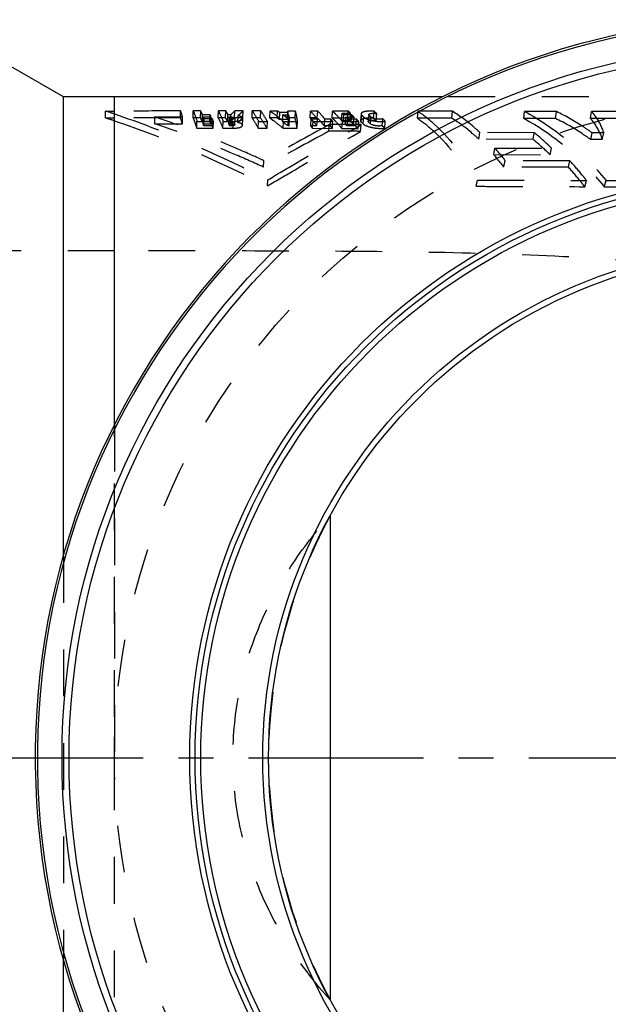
# Model space of a CAD drawing. Header units: millimetres. Extents: x 331 to 669, y 390 to 610.
# Tile 3 of 4: x 455 to 538, y 464 to 601. Entities that reach past the tile are written whole.
import ezdxf

# ---------------------------------------------------------------- set-up
doc = ezdxf.new("R2010")
doc.units = ezdxf.units.MM
doc.header["$LTSCALE"] = 65.185185
doc.linetypes.add('CENTER', pattern=[0.6, 0.375, -0.075, 0.075, -0.075])
doc.linetypes.add('HIDDEN', pattern=[0.2, 0.1, -0.1])
for name, color, linetype in [('KOERPER', 7, 'CONTINUOUS'), ('KONST.EL_MIT_GEO', 7, 'CONTINUOUS'), ('L1', 7, 'CONTINUOUS')]:
    doc.layers.add(name, color=color, linetype=linetype)

msp = doc.modelspace()

# ---------------------------------------------------------------- linework, layer by layer
at = {"layer": 'KOERPER', "color": 7, "linetype": 'Continuous'}
for p, q in [((461.47, 590.66), (442.85, 601.41)), ((461.47, 526.53), (461.47, 590.66)), ((514.39, 590.66), (461.47, 590.66)), ((498.71, 532.23), (498.71, 464.58)), ((461.47, 406.16), (461.47, 470.28))]:
    msp.add_line(p, q, dxfattribs=at)
at = {"layer": 'KOERPER', "color": 8, "linetype": 'HIDDEN'}
for p, q in [((560.85, 590.66), (514.39, 590.66)), ((468.61, 569.16), (453.21, 569.16)), ((468.6, 451.95), (468.6, 569.16)), ((461.47, 526.53), (461.47, 470.28))]:
    msp.add_line(p, q, dxfattribs=at)
msp.add_circle((560.85, 498.41), 92.25, dxfattribs=at)
at = {"layer": 'KOERPER', "color": 7, "linetype": 'Continuous'}
for radius, start, end in [(103.3, 94.0848, 85.9152), (103, 94.4775, 85.5225)]:
    msp.add_arc((560.85, 498.41), radius, start, end, dxfattribs=at)
at = {"layer": 'KOERPER', "color": 8, "linetype": 'HIDDEN'}
msp.add_arc((560.85, 498.41), 70.75, 151.4407, 208.5593, dxfattribs=at)
for points, knots in [([(545.02, 567.36), (538.9, 567.95), (526.43, 568.7), (507.48, 569.09), (488.15, 569.16), (475.14, 569.16), (468.61, 569.16)], [0, 0, 0, 0, 0.241408, 0.489834, 0.74351, 1, 1, 1, 1]), ([(498.71, 464.58), (496.7, 466.81), (492.97, 471.64), (488.61, 479.82), (485.79, 488.86), (484.8, 498.41), (485.79, 507.96), (488.61, 517), (492.97, 525.17), (496.7, 530), (498.71, 532.23)], [0, 0, 0, 0, 0.120905, 0.244607, 0.371296, 0.5, 0.628704, 0.755393, 0.879095, 1, 1, 1, 1])]:
    msp.add_open_spline(points, degree=3, knots=knots, dxfattribs=at)
at = {"layer": 'KONST.EL_MIT_GEO', "color": 7, "linetype": 'Continuous'}
msp.add_line((468.6, 544.86), (468.6, 590.66), dxfattribs=at)
at = {"layer": 'KONST.EL_MIT_GEO', "color": 8, "linetype": 'HIDDEN'}
for p, q in [((467.37, 587.72), (467.37, 588.69)), ((477.82, 587.73), (477.84, 588.7)), ((479.57, 587.73), (479.6, 588.7)), ((480.65, 588.7), (479.6, 588.7)), ((480.63, 587.73), (480.65, 588.7)), ((483.07, 587.73), (483.11, 588.7)), ((484.15, 588.7), (483.11, 588.7)), ((484.12, 587.73), (484.15, 588.7)), ((485.35, 587.73), (485.38, 588.7)), ((486.54, 588.7), (485.38, 588.7)), ((486.5, 587.73), (486.54, 588.7)), ((487.8, 587.73), (487.84, 588.7)), ((489.02, 588.7), (487.84, 588.7)), ((488.97, 587.73), (489.02, 588.7)), ((490.27, 587.73), (490.31, 588.69)), ((491.36, 588.69), (490.31, 588.69)), ((491.31, 587.72), (491.36, 588.69)), ((491.63, 587.51), (491.68, 588.47)), ((492.6, 588.47), (491.68, 588.47)), ((492.8, 588.47), (492.6, 588.47)), ((492.76, 587.72), (492.81, 588.69)), ((492.86, 588.47), (492.8, 588.47)), ((493.85, 588.69), (492.81, 588.69)), ((492.81, 587.51), (492.86, 588.47)), ((493.8, 587.72), (493.85, 588.69)), ((495.89, 587.72), (495.95, 588.69)), ((496.97, 588.69), (495.95, 588.69)), ((496.91, 587.72), (496.97, 588.69)), ((498.98, 587.71), (499.05, 588.68)), ((501.23, 588.68), (499.05, 588.68)), ((500.3, 587.42), (500.37, 588.39)), ((500.37, 588.39), (501.56, 588.38)), ((501.16, 587.71), (501.23, 588.68)), ((501.48, 587.42), (501.56, 588.38)), ((504.76, 587.69), (504.84, 588.66)), ((510.89, 587.69), (510.98, 588.66)), ((515.79, 588.65), (510.98, 588.66)), ((515.69, 587.68), (515.79, 588.65)), ((525.71, 587.66), (525.83, 588.63)), ((530.28, 588.62), (525.83, 588.63)), ((530.15, 587.65), (530.28, 588.62)), ((535.04, 587.65), (535.19, 588.61)), ((474.24, 586.9), (474.26, 587.86)), ((478.09, 586.9), (478.11, 587.86)), ((480.63, 587.73), (479.57, 587.73)), ((480.09, 586.29), (480.12, 587.24)), ((480.12, 587.24), (482.41, 587.24)), ((480.85, 587.21), (480.88, 588.18)), ((481.92, 587.21), (480.85, 587.21)), ((481.95, 588.18), (480.88, 588.18)), ((480.97, 586.9), (481, 587.86)), ((481, 587.86), (482.08, 587.86)), ((481.07, 586.63), (481.1, 587.59)), ((482.28, 587.59), (481.1, 587.59)), ((481.92, 587.21), (481.95, 588.18)), ((482.05, 586.9), (482.08, 587.86)), ((482.25, 586.63), (482.28, 587.59)), ((482.37, 586.29), (482.41, 587.24)), ((484.12, 587.73), (483.07, 587.73)), ((483.74, 586.29), (483.78, 587.24)), ((483.78, 587.24), (485.19, 587.24)), ((484.4, 587.21), (484.44, 588.18)), ((484.78, 587.21), (484.4, 587.21)), ((484.82, 588.18), (484.44, 588.18)), ((484.56, 586.9), (484.6, 587.86)), ((484.6, 587.86), (484.91, 587.86)), ((484.68, 586.63), (484.72, 587.59)), ((485.04, 587.58), (484.72, 587.59)), ((484.78, 587.21), (484.82, 588.18)), ((484.87, 586.9), (484.91, 587.86)), ((485, 586.63), (485.04, 587.58)), ((485.15, 586.29), (485.19, 587.24)), ((486.5, 587.73), (485.35, 587.73)), ((485.39, 586.74), (485.43, 587.7)), ((485.82, 587.09), (485.86, 588.05)), ((486.47, 586.69), (486.52, 587.64)), ((488.97, 587.73), (487.8, 587.73)), ((488.67, 586.29), (488.72, 587.24)), ((488.72, 587.24), (489.94, 587.24)), ((489.89, 586.29), (489.94, 587.24)), ((491.31, 587.72), (490.27, 587.73)), ((492.81, 587.51), (491.63, 587.51)), ((492.05, 587.21), (492.1, 588.17)), ((492.05, 587.21), (492.87, 587.21)), ((492.1, 588.17), (492.93, 588.17)), ((492.14, 586.28), (492.2, 587.24)), ((492.2, 587.24), (494.16, 587.23)), ((493.8, 587.72), (492.76, 587.72)), ((492.82, 586.62), (492.88, 587.58)), ((492.87, 587.21), (492.93, 588.17)), ((493.03, 587.58), (492.88, 587.58)), ((492.97, 586.62), (493.03, 587.58)), ((494.1, 586.28), (494.16, 587.23)), ((496.91, 587.72), (495.89, 587.72)), ((496.01, 586.62), (496.07, 587.57)), ((496.92, 587.57), (496.07, 587.57)), ((496.26, 586.28), (496.33, 587.23)), ((496.33, 587.23), (499.08, 587.23)), ((496.85, 586.62), (496.92, 587.57)), ((497.9, 586.61), (497.97, 587.57)), ((498.81, 587.57), (497.97, 587.57)), ((498.73, 586.61), (498.81, 587.57)), ((501.16, 587.71), (498.98, 587.71)), ((499.01, 586.27), (499.08, 587.23)), ((500.3, 587.42), (501.48, 587.42)), ((500.33, 586.27), (500.41, 587.22)), ((500.41, 587.22), (502.69, 587.22)), ((500.53, 587.19), (500.6, 588.16)), ((501.64, 587.19), (500.53, 587.19)), ((501.1, 588.16), (500.6, 588.16)), ((500.83, 586.88), (500.91, 587.84)), ((500.91, 587.84), (502.03, 587.84)), ((501.08, 586.61), (501.16, 587.56)), ((501.34, 588.16), (501.1, 588.16)), ((501.3, 587.56), (501.16, 587.56)), ((501.49, 587.56), (501.3, 587.56)), ((501.54, 588.16), (501.34, 588.16)), ((502.01, 587.56), (501.49, 587.56)), ((501.71, 588.15), (501.54, 588.16)), ((501.64, 587.19), (501.71, 588.15)), ((501.95, 586.88), (502.03, 587.84)), ((502.38, 587.56), (502.01, 587.56)), ((502.29, 586.61), (502.38, 587.56)), ((502.6, 586.27), (502.69, 587.22)), ((503.02, 588.3), (502.94, 587.34)), ((503.03, 587.15), (503.11, 588.11)), ((503.3, 586.89), (503.39, 587.85)), ((504.08, 588.2), (504, 587.24)), ((504.05, 587.15), (504.13, 588.11)), ((504.33, 586.89), (504.41, 587.85)), ((505.14, 587.37), (505.22, 588.34)), ((505.94, 586.64), (506.03, 587.6)), ((506.31, 586.28), (506.4, 587.23)), ((515.69, 587.68), (510.89, 587.69)), ((530.15, 587.65), (525.71, 587.66)), ((480.09, 586.29), (482.37, 586.29)), ((480.97, 586.9), (482.05, 586.9)), ((482.25, 586.63), (481.07, 586.63)), ((483.74, 586.29), (485.15, 586.29)), ((484.56, 586.9), (484.87, 586.9)), ((485, 586.63), (484.68, 586.63)), ((488.67, 586.29), (489.89, 586.29)), ((492.14, 586.28), (494.1, 586.28)), ((492.97, 586.62), (492.82, 586.62)), ((496.85, 586.62), (496.01, 586.62)), ((496.26, 586.28), (499.01, 586.27)), ((498.73, 586.61), (497.9, 586.61)), ((498.52, 585.86), (498.6, 586.81)), ((499.05, 586.81), (498.6, 586.81)), ((501.95, 586.8), (499.05, 586.81)), ((500.33, 586.27), (502.6, 586.27)), ((500.83, 586.88), (501.95, 586.88)), ((502.29, 586.61), (501.08, 586.61)), ((502.65, 586.8), (501.95, 586.8)), ((503.04, 586.8), (502.65, 586.8)), ((502.95, 585.85), (503.04, 586.8)), ((519.46, 584.75), (519.6, 585.69)), ((527.18, 585.67), (519.6, 585.69)), ((527.01, 584.73), (527.18, 585.67)), ((535.07, 584.71), (535.26, 585.65)), ((536.87, 585.64), (535.26, 585.65)), ((536.68, 584.71), (536.87, 585.64)), ((527.01, 584.73), (519.46, 584.75)), ((536.68, 584.71), (535.07, 584.71)), ((521.54, 582.6), (521.7, 583.51)), ((521.7, 583.51), (529.61, 583.49)), ((529.42, 582.57), (529.61, 583.49)), ((489.4, 580.86), (489.47, 581.76)), ((521.54, 582.6), (529.42, 582.57)), ((522.95, 580.88), (523.13, 581.77)), ((532.16, 581.74), (523.13, 581.77)), ((531.95, 580.85), (532.16, 581.74)), ((531.95, 580.85), (522.95, 580.88)), ((489.94, 578.23), (490.02, 579.1)), ((519.08, 578.18), (519.27, 579.05)), ((534.22, 578.13), (534.46, 579)), ((536.96, 578.12), (537.2, 578.99)), ((468.6, 544.86), (468.6, 498.41))]:
    msp.add_line(p, q, dxfattribs=at)
at = {"layer": 'KONST.EL_MIT_GEO', "color": 7, "linetype": 'Continuous'}
for radius in [99.56, 98.58, 81.75, 81, 80.2, 71.55, 70.75]:
    msp.add_circle((560.85, 498.41), radius, dxfattribs=at)
at = {"layer": 'KONST.EL_MIT_GEO', "color": 8, "linetype": 'HIDDEN'}
for centre, radius, start, end in [((430.12, 472.91), 121.62, 71.5565, 72.1641), ((467.64, 1105.07), 516.38, 269.97, 270.106), ((469.73, 583.65), 12.03, 22.0858, 24.7955), ((473.99, 582.83), 11.74, 27.0918, 29.993), ((687.24, 370.08), 297.55, 132.7165, 132.8644), ((478.69, 569.99), 22.59, 54.9114, 55.8908), ((484.21, 586.51), 8.88, 12.7723, 14.2259), ((489.54, 577.21), 15.56, 44.7176, 45.9208), ((491.05, 577.16), 15.37, 46.9024, 48.5362), ((494.22, 575.47), 16.92, 49.4842, 51.1715), ((430.28, 471.17), 122.31, 71.7406, 72.344), ((467.64, 1109.71), 521.99, 269.9704, 270.1049), ((469.86, 582.75), 11.86, 22.1002, 24.8194), ((467.09, 582.61), 14.87, 19.5402, 20.6648), ((469.78, 581.89), 13.25, 22.191, 23.6614), ((469.64, 582.79), 13.44, 22.182, 23.6476), ((467.41, 581.83), 15.95, 19.8458, 21.1543), ((474.09, 581.94), 11.58, 27.1045, 30.0138), ((471.62, 581.65), 14.38, 24.3907, 25.5957), ((659.51, 396.63), 258.56, 132.3438, 132.5133), ((478.78, 569.22), 22.35, 54.9115, 55.8908), ((476.79, 566.41), 25.8, 51.5861, 53.7313), ((476.96, 567.61), 25.54, 52.4245, 53.631), ((476.29, 566.73), 26.64, 51.4881, 52.4262), ((484.23, 585.6), 8.79, 12.5145, 13.9662), ((481.88, 585.13), 11.19, 7.6537, 10.6885), ((481.84, 586.02), 11.3, 7.9022, 10.9433), ((482.98, 577.62), 16.45, 35.7725, 37.2542), ((485.66, 576.61), 17.11, 38.3522, 39.828), ((489.6, 576.37), 15.38, 44.7238, 45.9285), ((488.51, 576.21), 17, 41.8998, 43.1587), ((491.1, 576.33), 15.19, 46.9096, 48.5453), ((490.15, 575.44), 16.43, 44.0978, 45.6463), ((490.08, 576.26), 16.63, 44.0939, 45.6405), ((489.06, 575.18), 18.19, 41.4582, 42.9143), ((491.37, 574.84), 16.97, 45.2708, 46.5467), ((491.3, 575.65), 17.17, 45.2671, 46.5415), ((492.29, 574.39), 17.36, 46.0701, 47.336), ((492.23, 575.2), 17.56, 46.0667, 47.331), ((494.27, 574.66), 16.73, 49.49, 51.1789), ((505.58, 590.47), 2.92, 256.6256, 261.5196), ((492.52, 573.61), 19.45, 44.4637, 45.9968), ((467.26, 581.73), 14.66, 19.5456, 20.6742), ((467.58, 580.95), 15.73, 19.8467, 21.1595), ((471.76, 580.77), 14.19, 24.3955, 25.604), ((937.21, -224.93), 921.87, 118.41598, 119.06217), ((996.09, -322.27), 1036.3, 118.68937, 119.26605), ((483.08, 576.78), 16.24, 35.7729, 37.2572), ((485.75, 575.78), 16.9, 38.3526, 39.8307), ((488.58, 575.39), 16.79, 41.9022, 43.1627), ((489.13, 574.37), 17.97, 41.4585, 42.9165), ((492.59, 572.82), 19.22, 44.464, 45.9989), ((494.62, 559.8), 36, 37.6179, 41.2058), ((494.76, 559.16), 35.58, 37.607, 41.1977)]:
    msp.add_arc(centre, radius, start, end, dxfattribs=at)
for points, knots in [([(477.84, 588.7), (477.07, 588.7), (473.99, 588.7), (470.91, 588.69), (468.6, 588.69)], [0, 0, 0, 0, 0.248449, 1, 1, 1, 1]), ([(478.11, 587.86), (478.09, 587.93), (478.01, 588.21), (477.91, 588.49), (477.84, 588.7)], [0, 0, 0, 0, 0.259392, 1, 1, 1, 1]), ([(479.6, 588.7), (479.65, 588.59), (479.84, 588.11), (480.01, 587.62), (480.12, 587.24)], [0, 0, 0, 0, 0.235588, 1, 1, 1, 1]), ([(483.11, 588.7), (483.17, 588.59), (483.41, 588.11), (483.63, 587.62), (483.78, 587.24)], [0, 0, 0, 0, 0.237064, 1, 1, 1, 1]), ([(485.86, 588.05), (485.92, 588.11), (486.15, 588.32), (486.37, 588.54), (486.54, 588.7)], [0, 0, 0, 0, 0.259258, 1, 1, 1, 1]), ([(487.84, 588.7), (487.92, 588.59), (488.23, 588.11), (488.52, 587.62), (488.72, 587.24)], [0, 0, 0, 0, 0.239016, 1, 1, 1, 1]), ([(489.94, 587.24), (489.87, 587.37), (489.59, 587.87), (489.27, 588.35), (489.02, 588.7)], [0, 0, 0, 0, 0.260841, 1, 1, 1, 1]), ([(490.31, 588.69), (490.47, 588.58), (491.12, 588.12), (491.74, 587.63), (492.2, 587.24)], [0, 0, 0, 0, 0.243441, 1, 1, 1, 1]), ([(494.16, 587.23), (494.14, 587.36), (494.06, 587.85), (493.96, 588.34), (493.85, 588.69)], [0, 0, 0, 0, 0.265898, 1, 1, 1, 1]), ([(495.95, 588.69), (496.03, 588.6), (496.37, 588.24), (496.69, 587.86), (496.92, 587.57)], [0, 0, 0, 0, 0.243697, 1, 1, 1, 1]), ([(497.97, 587.57), (497.89, 587.67), (497.57, 588.05), (497.23, 588.42), (496.97, 588.69)], [0, 0, 0, 0, 0.256255, 1, 1, 1, 1]), ([(499.05, 588.68), (499.16, 588.57), (499.64, 588.11), (500.09, 587.61), (500.41, 587.22)], [0, 0, 0, 0, 0.242834, 1, 1, 1, 1]), ([(504.84, 588.66), (504.61, 588.67), (504.19, 588.68), (503.69, 588.65), (503.35, 588.57), (503.15, 588.49), (503.02, 588.38), (503.02, 588.3)], [0, 0, 0, 0, 0.349158, 0.65832, 0.781849, 0.878944, 1, 1, 1, 1]), ([(504.08, 588.2), (504.09, 588.25), (504.23, 588.34), (504.61, 588.39), (504.97, 588.38), (505.22, 588.34)], [0, 0, 0, 0, 0.124392, 0.351045, 1, 1, 1, 1]), ([(510.98, 588.66), (511.77, 588.11), (515.09, 585.43), (517.64, 581.91), (519.27, 579.05)], [0, 0, 0, 0, 0.225857, 1, 1, 1, 1]), ([(519.6, 585.69), (519.3, 585.97), (518.1, 587.05), (516.8, 588.02), (515.79, 588.65)], [0, 0, 0, 0, 0.258084, 1, 1, 1, 1]), ([(525.83, 588.63), (527.95, 587.52), (532.1, 584.65), (535.56, 581.01), (537.2, 578.99)], [0, 0, 0, 0, 0.477914, 1, 1, 1, 1]), ([(535.26, 585.65), (534.86, 585.93), (533.26, 587.02), (531.58, 587.99), (530.28, 588.62)], [0, 0, 0, 0, 0.255039, 1, 1, 1, 1]), ([(535.19, 588.61), (535.37, 588.4), (536.07, 587.5), (536.58, 586.46), (536.87, 585.64)], [0, 0, 0, 0, 0.239967, 1, 1, 1, 1]), ([(539.77, 588.61), (539.4, 588.61), (537.87, 588.61), (536.34, 588.61), (535.19, 588.61)], [0, 0, 0, 0, 0.246322, 1, 1, 1, 1]), ([(468.6, 588.28), (472.03, 587.15), (479.28, 584.32), (486.31, 580.98), (490.02, 579.1)], [0, 0, 0, 0, 0.464447, 1, 1, 1, 1]), ([(477.82, 587.73), (477.05, 587.73), (473.98, 587.73), (470.91, 587.72), (468.6, 587.72)], [0, 0, 0, 0, 0.248449, 1, 1, 1, 1]), ([(468.6, 587.32), (472.02, 586.19), (479.24, 583.4), (486.25, 580.1), (489.94, 578.23)], [0, 0, 0, 0, 0.464766, 1, 1, 1, 1]), ([(489.47, 581.76), (488.14, 582.37), (483.15, 584.59), (478.05, 586.59), (474.26, 587.86)], [0, 0, 0, 0, 0.268238, 1, 1, 1, 1]), ([(478.09, 586.9), (478.07, 586.97), (477.98, 587.25), (477.89, 587.53), (477.82, 587.73)], [0, 0, 0, 0, 0.259383, 1, 1, 1, 1]), ([(479.57, 587.73), (479.62, 587.62), (479.81, 587.15), (479.98, 586.66), (480.09, 586.29)], [0, 0, 0, 0, 0.235609, 1, 1, 1, 1]), ([(483.07, 587.73), (483.13, 587.62), (483.38, 587.15), (483.59, 586.67), (483.74, 586.29)], [0, 0, 0, 0, 0.237088, 1, 1, 1, 1]), ([(484.91, 587.86), (485.03, 587.86), (485.2, 587.84), (485.37, 587.78), (485.43, 587.72), (485.43, 587.7)], [0, 0, 0, 0, 0.642581, 0.870725, 1, 1, 1, 1]), ([(485.43, 587.7), (485.42, 587.65), (485.25, 587.59), (485.13, 587.58), (485.04, 587.58)], [0, 0, 0, 0, 0.349577, 1, 1, 1, 1]), ([(485.19, 587.24), (485.36, 587.24), (485.67, 587.26), (486.03, 587.32), (486.27, 587.4), (486.42, 587.48), (486.52, 587.58), (486.52, 587.64)], [0, 0, 0, 0, 0.341392, 0.64185, 0.764326, 0.865397, 1, 1, 1, 1]), ([(485.82, 587.09), (485.88, 587.14), (486.11, 587.36), (486.33, 587.57), (486.5, 587.73)], [0, 0, 0, 0, 0.259208, 1, 1, 1, 1]), ([(486.47, 586.69), (486.48, 586.78), (486.32, 586.92), (486.09, 587.02), (485.92, 587.07), (485.82, 587.09)], [0, 0, 0, 0, 0.348044, 0.638344, 1, 1, 1, 1]), ([(486.27, 587.91), (486.24, 587.92), (486.11, 587.98), (485.97, 588.02), (485.86, 588.05)], [0, 0, 0, 0, 0.220968, 1, 1, 1, 1]), ([(486.52, 587.64), (486.52, 587.67), (486.49, 587.79), (486.36, 587.86), (486.27, 587.91)], [0, 0, 0, 0, 0.187233, 1, 1, 1, 1]), ([(487.8, 587.73), (487.87, 587.62), (488.19, 587.15), (488.47, 586.67), (488.67, 586.29)], [0, 0, 0, 0, 0.23904, 1, 1, 1, 1]), ([(489.89, 586.29), (489.82, 586.42), (489.54, 586.91), (489.22, 587.39), (488.97, 587.73)], [0, 0, 0, 0, 0.260827, 1, 1, 1, 1]), ([(490.27, 587.73), (490.42, 587.62), (491.07, 587.16), (491.69, 586.67), (492.14, 586.28)], [0, 0, 0, 0, 0.243494, 1, 1, 1, 1]), ([(494.1, 586.28), (494.08, 586.41), (494, 586.9), (493.9, 587.38), (493.8, 587.72)], [0, 0, 0, 0, 0.265961, 1, 1, 1, 1]), ([(495.89, 587.72), (495.97, 587.63), (496.31, 587.28), (496.62, 586.91), (496.85, 586.62)], [0, 0, 0, 0, 0.243715, 1, 1, 1, 1]), ([(497.9, 586.61), (497.82, 586.71), (497.5, 587.09), (497.17, 587.46), (496.91, 587.72)], [0, 0, 0, 0, 0.256243, 1, 1, 1, 1]), ([(498.98, 587.71), (499.1, 587.61), (499.57, 587.15), (500.01, 586.66), (500.33, 586.27)], [0, 0, 0, 0, 0.242855, 1, 1, 1, 1]), ([(504.76, 587.69), (504.53, 587.7), (504.11, 587.71), (503.61, 587.68), (503.27, 587.6), (503.07, 587.53), (502.95, 587.42), (502.94, 587.34)], [0, 0, 0, 0, 0.34901, 0.658881, 0.782436, 0.879545, 1, 1, 1, 1]), ([(502.94, 587.34), (502.94, 587.32), (502.94, 587.25), (502.99, 587.19), (503.03, 587.15)], [0, 0, 0, 0, 0.210488, 1, 1, 1, 1]), ([(503.02, 588.3), (503.02, 588.29), (503.02, 588.22), (503.07, 588.15), (503.11, 588.11)], [0, 0, 0, 0, 0.210704, 1, 1, 1, 1]), ([(503.39, 587.85), (503.44, 587.79), (503.59, 587.69), (504, 587.5), (504.67, 587.32), (505.53, 587.21), (506.13, 587.21), (506.4, 587.23)], [0, 0, 0, 0, 0.072892, 0.171328, 0.431241, 0.732079, 1, 1, 1, 1]), ([(504, 587.24), (504.01, 587.29), (504.1, 587.35), (504.23, 587.38), (504.57, 587.43), (504.88, 587.41), (505.14, 587.37)], [0, 0, 0, 0, 0.123971, 0.225021, 0.351208, 1, 1, 1, 1]), ([(504.05, 587.15), (504.04, 587.16), (504.02, 587.18), (504, 587.21), (504, 587.24)], [0, 0, 0, 0, 0.310689, 1, 1, 1, 1]), ([(504.13, 588.11), (504.12, 588.12), (504.1, 588.14), (504.08, 588.18), (504.08, 588.2)], [0, 0, 0, 0, 0.305417, 1, 1, 1, 1]), ([(504.91, 587.64), (504.8, 587.66), (504.63, 587.71), (504.46, 587.79), (504.41, 587.85)], [0, 0, 0, 0, 0.595592, 1, 1, 1, 1]), ([(506.03, 587.6), (505.91, 587.56), (505.61, 587.55), (505.31, 587.56), (505.15, 587.59)], [0, 0, 0, 0, 0.447807, 1, 1, 1, 1]), ([(510.89, 587.69), (511.67, 587.15), (514.95, 584.5), (517.47, 581.01), (519.08, 578.18)], [0, 0, 0, 0, 0.225952, 1, 1, 1, 1]), ([(519.46, 584.75), (519.16, 585.03), (517.97, 586.1), (516.69, 587.06), (515.69, 587.68)], [0, 0, 0, 0, 0.25808, 1, 1, 1, 1]), ([(525.71, 587.66), (527.8, 586.57), (531.9, 583.73), (535.33, 580.13), (536.96, 578.12)], [0, 0, 0, 0, 0.477941, 1, 1, 1, 1]), ([(535.07, 584.71), (534.67, 584.99), (533.1, 586.07), (531.43, 587.03), (530.15, 587.65)], [0, 0, 0, 0, 0.255042, 1, 1, 1, 1]), ([(535.04, 587.65), (535.22, 587.44), (535.9, 586.54), (536.4, 585.51), (536.68, 584.71)], [0, 0, 0, 0, 0.239692, 1, 1, 1, 1]), ([(539.62, 587.64), (539.24, 587.64), (537.72, 587.64), (536.19, 587.64), (535.04, 587.65)], [0, 0, 0, 0, 0.246323, 1, 1, 1, 1]), ([(489.4, 580.86), (488.08, 581.47), (483.1, 583.67), (478.02, 585.64), (474.24, 586.9)], [0, 0, 0, 0, 0.26805, 1, 1, 1, 1]), ([(484.87, 586.9), (484.99, 586.9), (485.16, 586.88), (485.33, 586.82), (485.39, 586.77), (485.39, 586.74)], [0, 0, 0, 0, 0.643488, 0.871242, 1, 1, 1, 1]), ([(485.39, 586.74), (485.38, 586.69), (485.21, 586.64), (485.09, 586.63), (485, 586.63)], [0, 0, 0, 0, 0.349337, 1, 1, 1, 1]), ([(485.15, 586.29), (485.31, 586.29), (485.62, 586.31), (485.99, 586.37), (486.23, 586.45), (486.38, 586.53), (486.47, 586.62), (486.47, 586.69)], [0, 0, 0, 0, 0.341366, 0.642617, 0.765031, 0.866012, 1, 1, 1, 1]), ([(489.94, 578.23), (491.23, 578.99), (495.56, 581.54), (499.9, 584.07), (502.95, 585.85)], [0, 0, 0, 0, 0.296603, 1, 1, 1, 1]), ([(490.02, 579.1), (491.31, 579.86), (495.64, 582.43), (499.99, 584.99), (503.04, 586.8)], [0, 0, 0, 0, 0.296874, 1, 1, 1, 1]), ([(502.95, 585.85), (502.59, 585.86), (501.11, 585.86), (499.63, 585.86), (498.52, 585.86)], [0, 0, 0, 0, 0.248603, 1, 1, 1, 1]), ([(503.3, 586.89), (503.36, 586.84), (503.51, 586.73), (503.91, 586.55), (504.58, 586.37), (505.44, 586.26), (506.03, 586.25), (506.31, 586.28)], [0, 0, 0, 0, 0.072648, 0.170667, 0.430442, 0.731591, 1, 1, 1, 1]), ([(505.94, 586.64), (505.81, 586.61), (505.52, 586.59), (505.06, 586.62), (504.65, 586.72), (504.4, 586.81), (504.33, 586.89)], [0, 0, 0, 0, 0.238584, 0.533129, 0.812089, 1, 1, 1, 1]), ([(529.61, 583.49), (529.41, 583.68), (528.63, 584.44), (527.81, 585.15), (527.18, 585.67)], [0, 0, 0, 0, 0.25421, 1, 1, 1, 1]), ([(529.42, 582.57), (529.22, 582.77), (528.44, 583.51), (527.63, 584.22), (527.01, 584.73)], [0, 0, 0, 0, 0.25421, 1, 1, 1, 1]), ([(534.46, 579), (534.28, 579.24), (533.54, 580.17), (532.76, 581.08), (532.16, 581.74)], [0, 0, 0, 0, 0.254398, 1, 1, 1, 1]), ([(534.22, 578.13), (534.04, 578.37), (533.31, 579.3), (532.54, 580.2), (531.95, 580.85)], [0, 0, 0, 0, 0.254401, 1, 1, 1, 1]), ([(519.27, 579.05), (520.56, 579.04), (525.63, 579.03), (530.69, 579.01), (534.46, 579)], [0, 0, 0, 0, 0.255935, 1, 1, 1, 1]), ([(537.2, 578.99), (537.78, 578.99), (540.06, 578.98), (542.34, 578.97), (544.04, 578.97)], [0, 0, 0, 0, 0.253558, 1, 1, 1, 1]), ([(519.08, 578.18), (520.38, 578.18), (525.42, 578.16), (530.47, 578.14), (534.22, 578.13)], [0, 0, 0, 0, 0.255944, 1, 1, 1, 1]), ([(536.96, 578.12), (537.53, 578.12), (539.8, 578.11), (542.07, 578.11), (543.76, 578.1)], [0, 0, 0, 0, 0.253558, 1, 1, 1, 1])]:
    msp.add_open_spline(points, degree=3, knots=knots, dxfattribs=at)
for points in [[(474.26, 587.86), (475.54, 587.86), (476.83, 587.86), (478.11, 587.86)], [(474.24, 586.9), (475.53, 586.9), (476.81, 586.9), (478.09, 586.9)]]:
    msp.add_open_spline(points, degree=3, dxfattribs=at)
at = {"layer": 'L1', "color": 2, "linetype": 'CENTER'}
msp.add_line((330.85, 498.41), (669.17, 498.41), dxfattribs=at)

doc.saveas('drawing.dxf')
